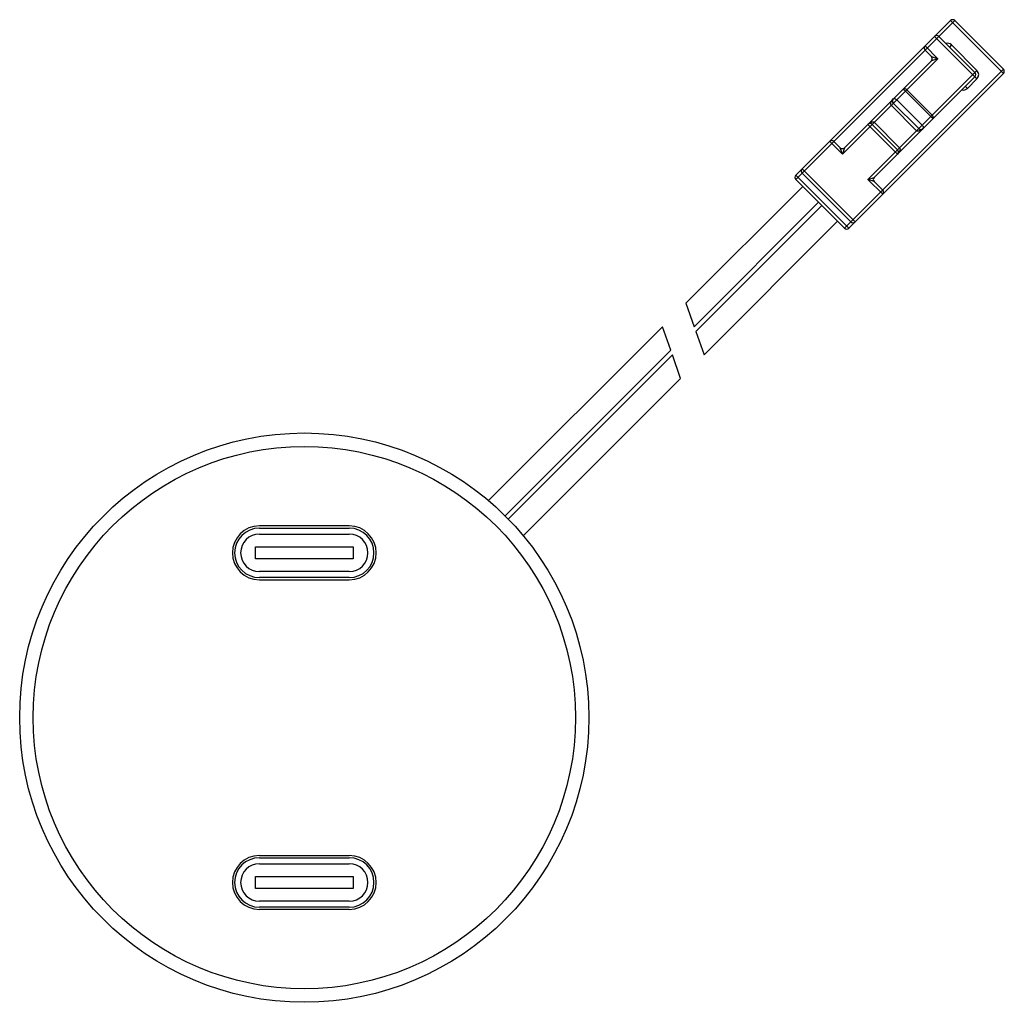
# Paper-space layout '_Oben' of a CAD drawing. Header units: millimetres. Extents: x -19 to 46.7, y -19 to 46.6.
import ezdxf

# ---------------------------------------------------------------- set-up
doc = ezdxf.new("R2010")
doc.units = ezdxf.units.MM

psp = doc.layouts.new('_Oben')

# ---------------------------------------------------------------- linework, layer by layer
at = {"color": 7, "linetype": 'Continuous', "lineweight": 25}
for p, q in [((32.81, 36.204), (43.134, 46.528)), ((43.416, 46.528), (32.81, 35.921)), ((46.669, 42.992), (43.134, 46.528)), ((43.416, 46.528), (46.669, 43.275)), ((44.901, 42.639), (42.073, 45.467)), ((42.356, 45.467), (44.76, 43.063)), ((41.436, 44.831), (42.285, 43.982)), ((43.204, 44.901), (43.063, 44.76)), ((43.204, 44.901), (44.901, 43.204)), ((41.861, 44.123), (41.436, 44.548)), ((41.861, 44.123), (42.285, 43.982)), ((42.285, 43.982), (35.921, 37.618)), ((36.062, 38.042), (41.861, 43.841)), ((42.285, 43.982), (41.861, 43.841)), ((36.062, 32.668), (46.669, 43.275)), ((46.669, 42.992), (36.345, 32.668)), ((37.618, 35.921), (44.901, 43.204)), ((44.76, 42.78), (38.042, 36.062)), ((44.123, 42.144), (44.265, 42.002)), ((44.901, 42.639), (44.265, 42.002)), ((41.821, 40.124), (40.124, 41.821)), ((40.215, 41.912), (41.912, 40.215)), ((40.871, 39.174), (39.174, 40.871)), ((41.012, 39.315), (39.315, 41.012)), ((39.547, 41.244), (41.244, 39.547)), ((39.598, 37.618), (37.618, 39.598)), ((37.901, 39.598), (39.598, 37.901)), ((38.042, 39.739), (39.739, 38.042)), ((35.921, 37.618), (35.072, 38.467)), ((35.355, 38.467), (35.78, 38.042)), ((35.921, 37.618), (35.78, 38.042)), ((36.062, 38.042), (35.921, 37.618)), ((32.81, 36.204), (36.345, 32.668)), ((33.234, 36.628), (36.77, 33.093)), ((36.487, 33.093), (33.234, 36.345)), ((36.062, 32.668), (32.81, 35.921)), ((37.618, 35.921), (38.042, 36.062)), ((38.608, 34.931), (37.618, 35.921)), ((38.042, 35.78), (37.618, 35.921)), ((38.042, 35.78), (38.608, 35.214)), ((33.269, 35.461), (25.467, 27.659)), ((26.023, 26.093), (34.33, 34.401)), ((34.542, 34.189), (26.134, 25.78)), ((26.689, 24.215), (35.603, 33.128)), ((25.467, 27.659), (26.023, 26.093)), ((23.901, 26.093), (12.294, 14.486)), ((24.456, 24.527), (23.901, 26.093)), ((26.134, 25.78), (26.689, 24.215)), ((13.4, 13.47), (24.456, 24.527)), ((24.567, 24.214), (13.611, 13.257)), ((25.123, 22.648), (24.567, 24.214)), ((14.615, 12.14), (25.123, 22.648)), ((3, 12.8), (-3, 12.8)), ((-3, 12.65), (3, 12.65)), ((-3, 12.25), (3, 12.25)), ((-3.25, 10.6), (-3.25, 11.4)), ((-3.25, 11.4), (3.25, 11.4)), ((3.25, 11.4), (3.25, 10.6)), ((3.25, 10.6), (-3.25, 10.6)), ((3, 9.75), (-3, 9.75)), ((3, 9.35), (-3, 9.35)), ((-3, 9.2), (3, 9.2)), ((-3, -9.2), (3, -9.2)), ((-3, -9.35), (3, -9.35)), ((-3, -9.75), (3, -9.75)), ((-3.25, -10.6), (3.25, -10.6)), ((-3.25, -11.4), (-3.25, -10.6)), ((3.25, -10.6), (3.25, -11.4)), ((3.25, -11.4), (-3.25, -11.4)), ((3, -12.25), (-3, -12.25)), ((3, -12.65), (-3, -12.65)), ((3, -12.8), (-3, -12.8))]:
    psp.add_line(p, q, dxfattribs=at)
at = {"color": 7, "linetype": 'Continuous', "lineweight": 25, "flags": 128}
for points in [[(39.174, 40.871), (39.152, 40.904), (39.141, 40.946), (39.143, 40.997), (39.157, 41.054), (39.182, 41.114), (39.218, 41.176), (39.263, 41.237), (39.315, 41.295)], [(39.315, 41.295), (39.336, 41.31), (39.361, 41.319), (39.389, 41.322), (39.421, 41.318), (39.453, 41.307), (39.486, 41.291), (39.518, 41.27), (39.547, 41.244)], [(37.618, 39.598), (37.676, 39.65), (37.737, 39.695), (37.799, 39.731), (37.86, 39.757), (37.916, 39.77), (37.967, 39.772), (38.009, 39.762), (38.042, 39.739)], [(41.244, 39.547), (41.27, 39.518), (41.291, 39.486), (41.307, 39.453), (41.318, 39.421), (41.322, 39.389), (41.319, 39.361), (41.31, 39.336), (41.295, 39.315)], [(41.295, 39.315), (41.237, 39.263), (41.176, 39.218), (41.114, 39.182), (41.054, 39.157), (40.997, 39.143), (40.946, 39.141), (40.904, 39.152), (40.871, 39.174)], [(39.739, 38.042), (39.76, 38.013), (39.771, 37.977), (39.772, 37.934), (39.764, 37.885), (39.747, 37.833), (39.72, 37.778), (39.686, 37.723), (39.645, 37.669), (39.598, 37.618)]]:
    psp.add_lwpolyline(points, dxfattribs=at)
at = {"color": 7, "linetype": 'Continuous', "lineweight": 25}
for radius in [19, 18.1]:
    psp.add_circle((0, 0), radius, dxfattribs=at)
for centre, radius, start, end in [((43.275, 46.386), 0.2, 45, 135), ((42.214, 45.326), 0.2, 45, 135), ((41.578, 44.689), 0.2, 135, 225), ((42.921, 44.618), 0.4, 45, 105), ((41.719, 43.982), 0.2, 315, 45), ((42.285, 43.982), 0.4, 166.47594, 193.52406), ((44.618, 42.921), 0.2, 315, 45), ((44.618, 42.921), 0.4, 315, 45), ((46.528, 43.134), 0.2, 315, 45), ((40.072, 41.803), 0.179, 37.37521, 124.44137), ((39.659, 41.426), 0.61, 40.33496, 59.25857), ((43.982, 42.285), 0.4, 255, 315), ((39.457, 41.154), 0.2, 135, 225), ((41.408, 39.643), 0.635, 31.10353, 49.30294), ((41.805, 40.073), 0.178, 325.18933, 52.99409), ((37.76, 39.457), 0.2, 45, 135), ((41.154, 39.457), 0.2, 225, 315), ((35.214, 38.325), 0.2, 45, 135), ((35.921, 38.184), 0.2, 225, 315), ((39.457, 37.76), 0.2, 315, 45), ((32.951, 36.062), 0.2, 135, 225), ((33.375, 36.487), 0.2, 135, 225), ((38.184, 35.921), 0.2, 135, 225), ((38.467, 35.072), 0.2, 315, 45), ((36.628, 33.234), 0.2, 225, 315), ((36.204, 32.81), 0.2, 225, 315), ((-3, 11), 1.8, 90, 270), ((-3, 11), 1.65, 90, 270), ((3, 11), 1.8, 270, 90), ((3, 11), 1.65, 270, 90), ((-3, 11), 1.25, 90, 270), ((3, 11), 1.25, 270, 90), ((-3, -11), 1.8, 90, 270), ((3, -11), 1.8, 270, 90), ((-3, -11), 1.65, 90, 270), ((-3, -11), 1.25, 90, 270), ((3, -11), 1.65, 270, 90), ((3, -11), 1.25, 270, 90)]:
    psp.add_arc(centre, radius, start, end, dxfattribs=at)

doc.saveas('drawing.dxf')
